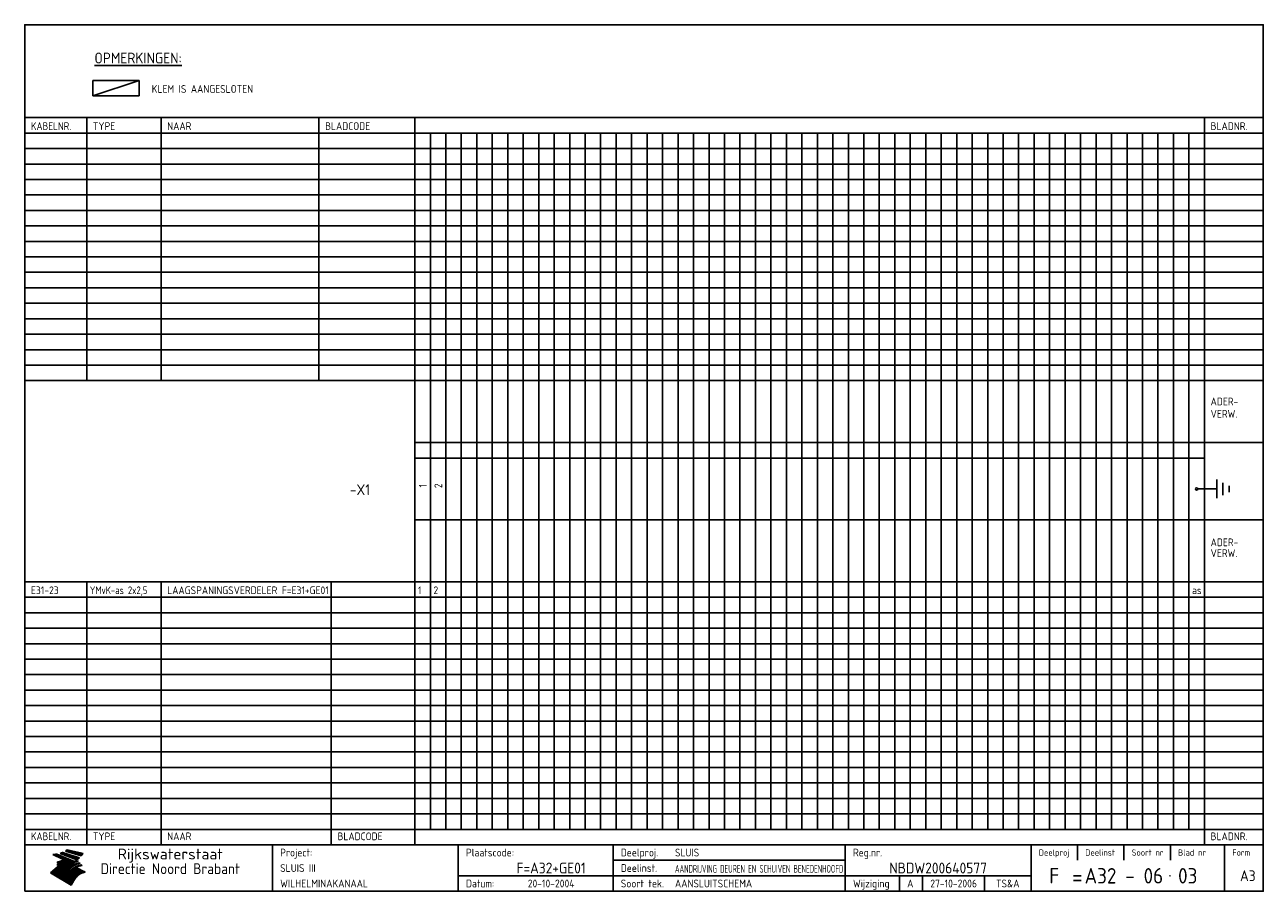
# Model space of a CAD drawing. Extents: x 10 to 410, y 10 to 290.
import ezdxf
from ezdxf.enums import TextEntityAlignment as Align

# ---------------------------------------------------------------- set-up
doc = ezdxf.new("R2010")
doc.units = 0
doc.header["$MEASUREMENT"] = 0
doc.linetypes.add('CENTRE', pattern=[50.8, 31.75, -6.35, 6.35, -6.35])
doc.layers.get('0').update_dxf_attribs({"linetype": 'CONTINUOUS'})
for name, color, linetype in [('0-25', 7, 'CONTINUOUS'), ('0-35', 2, 'CONTINUOUS'), ('0-50', 3, 'CONTINUOUS'), ('B-25', 7, 'CONTINUOUS'), ('B-35', 2, 'CONTINUOUS'), ('S-25', 7, 'CONTINUOUS'), ('S-35', 2, 'CONTINUOUS')]:
    doc.layers.add(name, color=color, linetype=linetype)
doc.styles.add('ISO', font='iso.shx')
doc.styles.get("Standard").update_dxf_attribs({"font": 'iso.shx'})

# ---------------------------------------------------------------- blocks, each defined once
blk = doc.blocks.new('rme15')
at = {"layer": '0-25'}
for p, q in [((410, 35), (10, 35)), ((410, 30), (10, 30)), ((350, 25), (350, 20)), ((365, 25), (365, 20)), ((380, 25), (380, 20)), ((200, 20), (275, 20)), ((150, 15), (335, 15)), ((292.5, 15), (292.5, 10)), ((300, 15), (300, 10)), ((320, 15), (320, 10))]:
    blk.add_line(p, q, dxfattribs=at)
at = {"layer": '0-25', "color": 7}
for p, q in [((19.1, 21.89), (25.12, 19)), ((19.1, 21.89), (25.12, 19)), ((19.17, 21.86), (20.7, 21.86)), ((19.29, 21.8), (20.83, 21.8)), ((19.4, 21.75), (20.96, 21.75)), ((19.52, 21.69), (21.09, 21.69)), ((19.64, 21.63), (21.22, 21.63)), ((19.74, 21.92), (20.56, 21.92)), ((19.75, 21.58), (21.36, 21.58)), ((19.87, 21.52), (21.49, 21.52)), ((19.99, 21.47), (21.62, 21.47)), ((20.11, 21.41), (21.75, 21.41)), ((20.22, 21.35), (21.88, 21.35)), ((20.25, 21.97), (20.43, 21.97)), ((20.34, 21.3), (22.02, 21.3)), ((20.38, 21.99), (26.02, 19.59)), ((20.38, 21.99), (26.02, 19.59)), ((20.46, 21.24), (22.15, 21.24)), ((20.57, 21.18), (22.28, 21.18)), ((20.69, 21.13), (22.41, 21.13)), ((20.81, 21.07), (22.55, 21.07)), ((20.92, 21.02), (22.68, 21.02)), ((21.04, 20.96), (22.81, 20.96)), ((21.16, 20.9), (22.94, 20.9)), ((21.27, 20.85), (23.07, 20.85)), ((21.39, 20.79), (23.21, 20.79)), ((21.47, 22.25), (26.83, 20.19)), ((21.47, 22.25), (26.83, 20.19)), ((21.49, 22.25), (23.07, 22.25)), ((21.51, 20.73), (23.34, 20.73)), ((21.6, 22.2), (23.25, 22.2)), ((21.63, 20.68), (23.47, 20.68)), ((21.65, 22.31), (22.89, 22.31)), ((21.74, 20.62), (23.6, 20.62)), ((21.75, 22.14), (23.42, 22.14)), ((21.8, 22.37), (22.71, 22.37)), ((21.86, 20.57), (23.73, 20.57)), ((21.9, 22.08), (23.6, 22.08)), ((21.94, 22.42), (22.53, 22.42)), ((21.98, 20.51), (23.87, 20.51)), ((22.04, 22.03), (23.78, 22.03)), ((22.06, 22.48), (22.36, 22.48)), ((22.09, 20.45), (24, 20.45)), ((22.18, 22.53), (27.65, 20.8)), ((22.18, 22.53), (27.65, 20.8)), ((22.19, 21.97), (23.96, 21.97)), ((22.21, 20.4), (24.13, 20.4)), ((22.33, 20.34), (24.26, 20.34)), ((22.34, 21.92), (24.13, 21.92)), ((22.37, 20), (23.08, 20)), ((22.44, 20.28), (24.4, 20.28)), ((22.48, 21.86), (24.31, 21.86)), ((22.49, 20.06), (23.04, 20.06)), ((22.56, 20.23), (24.53, 20.23)), ((22.61, 20.12), (22.93, 20.12)), ((22.63, 21.8), (24.49, 21.8)), ((22.68, 20.17), (24.66, 20.17)), ((22.71, 20.17), (22.82, 20.17)), ((23.11, 20.02), (22.77, 20.2)), ((23.11, 20.02), (22.77, 20.2)), ((22.78, 21.75), (24.67, 21.75)), ((22.79, 20.12), (24.79, 20.12)), ((22.91, 20.06), (24.92, 20.06)), ((22.92, 21.69), (24.85, 21.69)), ((23.03, 20), (25.06, 20)), ((23.07, 21.63), (25.02, 21.63)), ((23.14, 22.99), (28.22, 21.46)), ((23.14, 22.99), (28.22, 21.46)), ((23.15, 22.98), (25.33, 22.98)), ((23.22, 21.58), (25.2, 21.58)), ((23.23, 23.04), (25.09, 23.04)), ((23.32, 23.1), (24.84, 23.1)), ((23.34, 22.93), (25.57, 22.93)), ((23.36, 21.52), (25.38, 21.52)), ((23.4, 23.15), (24.6, 23.15)), ((23.49, 23.21), (24.36, 23.21)), ((23.51, 21.47), (25.56, 21.47)), ((23.52, 22.87), (25.81, 22.87)), ((23.57, 23.27), (24.12, 23.27)), ((23.64, 23.32), (23.87, 23.32)), ((23.66, 21.41), (25.74, 21.41)), ((23.7, 23.36), (28.82, 22.17)), ((23.7, 23.36), (28.82, 22.17)), ((23.71, 22.82), (26.06, 22.82)), ((23.8, 21.35), (25.91, 21.35)), ((23.9, 22.76), (26.3, 22.76)), ((23.95, 21.3), (26.09, 21.3)), ((24.09, 22.7), (26.54, 22.7)), ((24.09, 21.24), (26.27, 21.24)), ((24.24, 21.18), (26.45, 21.18)), ((24.27, 22.65), (26.78, 22.65)), ((24.39, 21.13), (26.62, 21.13)), ((24.46, 22.59), (27.03, 22.59)), ((24.53, 21.07), (26.8, 21.07)), ((24.65, 22.53), (27.27, 22.53)), ((24.68, 21.02), (26.98, 21.02)), ((24.83, 20.96), (27.16, 20.96)), ((24.84, 22.48), (27.51, 22.48)), ((24.97, 20.9), (27.34, 20.9)), ((25.02, 22.42), (27.75, 22.42)), ((25.12, 20.85), (27.51, 20.85)), ((25.21, 22.37), (28, 22.37)), ((25.27, 20.79), (27.63, 20.79)), ((25.4, 22.31), (28.24, 22.31)), ((25.41, 20.73), (27.57, 20.73)), ((25.56, 20.68), (27.51, 20.68)), ((25.58, 22.25), (28.48, 22.25)), ((25.71, 20.62), (27.44, 20.62)), ((25.77, 22.2), (28.72, 22.2)), ((25.85, 20.57), (27.37, 20.57)), ((25.96, 22.14), (28.79, 22.14)), ((26, 20.51), (27.29, 20.51)), ((26.15, 22.08), (28.75, 22.08)), ((26.15, 20.45), (27.22, 20.45)), ((26.29, 20.4), (27.14, 20.4)), ((26.33, 22.03), (28.71, 22.03)), ((26.44, 20.34), (27.06, 20.34)), ((26.52, 21.97), (28.66, 21.97)), ((26.59, 20.28), (26.97, 20.28)), ((26.71, 21.92), (28.62, 21.92)), ((26.73, 20.23), (26.89, 20.23)), ((26.9, 21.86), (28.57, 21.86)), ((27.08, 21.8), (28.52, 21.8)), ((27.27, 21.75), (28.48, 21.75)), ((27.46, 21.69), (28.43, 21.69)), ((27.65, 21.63), (28.38, 21.63)), ((27.83, 21.58), (28.33, 21.58)), ((28.02, 21.52), (28.28, 21.52)), ((28.21, 21.47), (28.22, 21.47)), ((20.58, 17.88), (18.3, 16)), ((20.58, 17.88), (18.3, 16)), ((24.94, 11.97), (18.3, 16)), ((24.94, 11.97), (18.3, 16)), ((18.31, 16.01), (20.96, 16.01)), ((18.38, 16.07), (21.46, 16.07)), ((18.45, 16.12), (21.88, 16.12)), ((18.52, 16.18), (22.15, 16.18)), ((18.59, 16.23), (22.38, 16.23)), ((18.65, 16.29), (22.58, 16.29)), ((18.72, 16.35), (22.75, 16.35)), ((18.79, 16.4), (22.91, 16.4)), ((18.86, 16.46), (20.6, 16.46)), ((18.93, 16.52), (20.6, 16.52)), ((18.99, 16.57), (20.6, 16.57)), ((19.06, 16.63), (20.6, 16.63)), ((19.13, 16.68), (20.6, 16.68)), ((19.2, 16.74), (20.6, 16.74)), ((19.27, 16.8), (20.6, 16.8)), ((19.33, 16.85), (21.07, 16.85)), ((19.4, 16.91), (21.55, 16.91)), ((19.47, 16.97), (21.88, 16.97)), ((19.54, 17.02), (22.13, 17.02)), ((19.61, 17.08), (22.34, 17.08)), ((19.67, 17.13), (20.6, 17.13)), ((19.74, 17.19), (20.6, 17.19)), ((19.81, 17.25), (20.6, 17.25)), ((19.88, 17.3), (20.6, 17.3)), ((19.95, 17.36), (20.6, 17.36)), ((20.01, 17.42), (20.6, 17.42)), ((20.08, 17.47), (20.93, 17.47)), ((20.15, 17.53), (21.26, 17.53)), ((20.22, 17.58), (21.51, 17.58)), ((20.29, 17.64), (21.72, 17.64)), ((20.35, 17.7), (21.9, 17.7)), ((20.42, 17.75), (22.07, 17.75)), ((20.49, 17.81), (22.22, 17.81)), ((20.56, 17.87), (22.36, 17.87)), ((20.6, 19.11), (20.58, 19.51)), ((20.6, 19.11), (20.58, 19.51)), ((20.58, 19.5), (22.09, 19.5)), ((20.58, 19.44), (21.95, 19.44)), ((20.59, 19.38), (21.79, 19.38)), ((20.59, 19.33), (21.62, 19.33)), ((20.59, 19.27), (21.42, 19.27)), ((20.6, 19.22), (21.2, 19.22)), ((20.6, 19.16), (20.93, 19.16)), ((20.6, 19.11), (20.69, 19.12)), ((20.6, 19.11), (20.69, 19.12)), ((20.6, 18.79), (20.77, 18.81)), ((20.6, 18.79), (20.77, 18.81)), ((20.6, 18.29), (20.6, 18.79)), ((20.6, 18.29), (20.6, 18.79)), ((20.6, 18.77), (22.46, 18.77)), ((20.6, 18.71), (22.33, 18.71)), ((20.6, 18.65), (22.19, 18.65)), ((20.6, 18.6), (22.04, 18.6)), ((20.6, 18.54), (21.87, 18.54)), ((20.6, 18.48), (21.68, 18.48)), ((20.6, 18.43), (21.46, 18.43)), ((20.6, 18.37), (21.21, 18.37)), ((20.6, 18.29), (20.88, 18.32)), ((20.6, 18.29), (20.88, 18.32)), ((20.6, 18.32), (20.87, 18.32)), ((20.6, 17.88), (20.86, 17.91)), ((20.6, 17.88), (20.86, 17.91)), ((20.6, 17.43), (20.97, 17.48)), ((20.6, 17.43), (20.97, 17.48)), ((20.6, 17.43), (20.6, 17.09)), ((20.6, 17.43), (20.6, 17.09)), ((20.6, 17.09), (21.26, 17.16)), ((20.6, 17.09), (21.26, 17.16)), ((20.6, 16.8), (21.37, 16.89)), ((20.6, 16.8), (21.37, 16.89)), ((20.6, 16.8), (20.6, 16.45)), ((20.6, 16.8), (20.6, 16.45)), ((20.6, 16.45), (21.56, 16.56)), ((20.6, 16.45), (21.56, 16.56)), ((20.6, 15.97), (21.67, 16.09)), ((20.6, 15.97), (21.67, 16.09)), ((20.7, 16.46), (23.06, 16.46)), ((20.9, 19.55), (22.23, 19.55)), ((20.9, 18.82), (22.59, 18.82)), ((20.98, 17.92), (22.5, 17.92)), ((21.02, 17.13), (22.53, 17.13)), ((21.19, 19.61), (22.35, 19.61)), ((21.2, 16.52), (23.2, 16.52)), ((21.32, 18.88), (22.71, 18.88)), ((21.32, 17.98), (22.62, 17.98)), ((21.42, 19.67), (22.47, 19.67)), ((21.47, 17.19), (22.7, 17.19)), ((21.59, 18.03), (22.74, 18.03)), ((21.61, 18.93), (22.82, 18.93)), ((21.62, 19.72), (22.59, 19.72)), ((21.72, 16.57), (23.32, 16.57)), ((21.77, 17.25), (22.85, 17.25)), ((21.8, 19.78), (22.69, 19.78)), ((21.8, 18.09), (22.85, 18.09)), ((21.84, 18.99), (22.92, 18.99)), ((21.96, 19.83), (22.79, 19.83)), ((21.99, 18.15), (22.95, 18.15)), ((22.01, 17.3), (22.99, 17.3)), ((22.03, 19.05), (23.03, 19.05)), ((22.1, 16.63), (23.44, 16.63)), ((22.11, 19.89), (22.89, 19.89)), ((22.16, 18.2), (23.05, 18.2)), ((22.21, 19.1), (23.12, 19.1)), ((22.21, 17.36), (23.12, 17.36)), ((22.24, 19.95), (22.99, 19.95)), ((22.31, 18.26), (23.15, 18.26)), ((22.36, 19.16), (23.22, 19.16)), ((22.38, 16.68), (23.56, 16.68)), ((22.39, 17.42), (23.24, 17.42)), ((22.45, 18.32), (23.24, 18.32)), ((22.51, 19.22), (23.3, 19.22)), ((22.56, 17.47), (23.36, 17.47)), ((22.59, 18.37), (23.33, 18.37)), ((22.6, 16.74), (23.66, 16.74)), ((22.64, 19.27), (23.39, 19.27)), ((22.71, 18.43), (23.42, 18.43)), ((22.71, 17.53), (23.47, 17.53)), ((22.77, 19.33), (23.47, 19.33)), ((22.79, 16.8), (23.77, 16.8)), ((22.83, 18.48), (23.5, 18.48)), ((22.84, 17.58), (23.57, 17.58)), ((22.89, 19.38), (23.55, 19.38)), ((22.94, 18.54), (23.58, 18.54)), ((22.96, 16.85), (23.86, 16.85)), ((22.97, 17.64), (23.67, 17.64)), ((23, 19.44), (23.63, 19.44)), ((23.04, 18.6), (23.66, 18.6)), ((23.1, 19.5), (23.72, 19.5)), ((23.1, 17.7), (23.77, 17.7)), ((23.12, 16.91), (23.96, 16.91)), ((23.14, 18.65), (23.74, 18.65)), ((23.15, 19.95), (25.19, 19.95)), ((23.21, 19.55), (23.8, 19.55)), ((23.21, 17.75), (23.86, 17.75)), ((23.21, 16.01), (28.9, 16.01)), ((23.24, 18.71), (23.82, 18.71)), ((23.26, 19.89), (25.32, 19.89)), ((23.26, 16.97), (24.05, 16.97)), ((23.3, 19.61), (23.88, 19.61)), ((23.32, 17.81), (23.95, 17.81)), ((23.33, 18.77), (23.91, 18.77)), ((23.37, 16.07), (29.08, 16.07)), ((23.38, 19.83), (25.45, 19.83)), ((23.39, 19.67), (23.81, 19.67)), ((23.39, 17.02), (24.14, 17.02)), ((23.42, 18.82), (23.99, 18.82)), ((23.42, 17.87), (24.03, 17.87)), ((23.45, 19.7), (23.58, 19.79)), ((23.45, 19.7), (23.58, 19.79)), ((23.48, 19.72), (23.7, 19.72)), ((23.5, 19.78), (25.58, 19.78)), ((23.51, 18.88), (24.07, 18.88)), ((23.51, 16.12), (29.27, 16.12)), ((23.52, 17.92), (24.11, 17.92)), ((23.52, 17.08), (24.22, 17.08)), ((23.54, 18.9), (24.3, 19.42)), ((23.54, 18.9), (24.3, 19.42)), ((23.56, 19.78), (23.59, 19.78)), ((23.56, 19.39), (23.9, 19.62)), ((23.56, 19.39), (23.9, 19.62)), ((23.58, 19.79), (23.9, 19.62)), ((23.58, 19.79), (23.9, 19.62)), ((23.59, 18.93), (24.15, 18.93)), ((23.61, 19.72), (25.72, 19.72)), ((23.62, 17.98), (24.2, 17.98)), ((23.63, 17.13), (24.3, 17.13)), ((23.65, 18.59), (24.62, 19.25)), ((23.65, 18.59), (24.62, 19.25)), ((29.41, 16.17), (23.65, 16.17)), ((23.67, 18.99), (24.23, 18.99)), ((23.71, 18.03), (24.28, 18.03)), ((23.73, 19.67), (25.85, 19.67)), ((23.75, 19.05), (24.32, 19.05)), ((23.75, 17.19), (24.38, 17.19)), ((23.77, 16.23), (29.47, 16.23)), ((23.79, 18.09), (24.36, 18.09)), ((23.83, 19.1), (24.4, 19.1)), ((23.85, 19.61), (25.98, 19.61)), ((23.85, 17.25), (24.46, 17.25)), ((23.88, 18.15), (24.44, 18.15)), ((23.89, 16.29), (29.36, 16.29)), ((23.92, 19.16), (24.48, 19.16)), ((23.94, 18.19), (25.23, 19.07)), ((23.94, 18.19), (25.23, 19.07)), ((23.95, 17.3), (24.55, 17.3)), ((23.96, 19.55), (25.96, 19.55)), ((23.96, 18.2), (24.53, 18.2)), ((24, 19.22), (24.56, 19.22)), ((24, 16.35), (29.24, 16.35)), ((24.04, 18.26), (24.61, 18.26)), ((24.05, 17.36), (24.63, 17.36)), ((24.06, 17.88), (25.34, 18.76)), ((24.06, 17.88), (25.34, 18.76)), ((24.08, 19.5), (25.88, 19.5)), ((24.08, 19.27), (24.58, 19.27)), ((24.11, 16.4), (29.13, 16.4)), ((24.13, 18.32), (24.69, 18.32)), ((24.14, 17.42), (24.71, 17.42)), ((24.16, 19.33), (24.47, 19.33)), ((24.2, 19.44), (25.79, 19.44)), ((24.21, 18.37), (24.77, 18.37)), ((24.21, 16.46), (29.02, 16.46)), ((24.23, 17.47), (24.79, 17.47)), ((24.24, 17.48), (25.52, 18.36)), ((24.24, 17.48), (25.52, 18.36)), ((24.25, 19.38), (24.36, 19.38)), ((24.29, 18.43), (24.85, 18.43)), ((24.3, 19.42), (24.62, 19.25)), ((24.3, 19.42), (24.62, 19.25)), ((24.31, 19.38), (25.71, 19.38)), ((24.31, 17.53), (24.87, 17.53)), ((24.31, 16.52), (28.91, 16.52)), ((24.35, 17.17), (25.64, 18.05)), ((24.35, 17.17), (25.64, 18.05)), ((24.37, 18.48), (24.94, 18.48)), ((24.39, 17.58), (24.96, 17.58)), ((24.4, 16.57), (28.79, 16.57)), ((24.43, 19.33), (25.62, 19.33)), ((24.45, 18.54), (25.02, 18.54)), ((24.47, 17.64), (25.04, 17.64)), ((24.49, 16.63), (28.68, 16.63)), ((24.54, 18.6), (25.1, 18.6)), ((24.55, 19.27), (25.54, 19.27)), ((24.56, 17.7), (25.12, 17.7)), ((24.57, 16.68), (28.57, 16.68)), ((24.62, 18.65), (25.18, 18.65)), ((24.63, 16.72), (25.91, 17.6)), ((24.63, 16.72), (25.91, 17.6)), ((24.64, 17.75), (25.2, 17.75)), ((24.66, 16.74), (28.45, 16.74)), ((24.67, 19.22), (25.45, 19.22)), ((24.7, 18.71), (25.27, 18.71)), ((24.72, 17.81), (25.29, 17.81)), ((24.74, 16.8), (28.34, 16.8)), ((24.78, 19.16), (25.37, 19.16)), ((24.78, 18.77), (25.34, 18.77)), ((24.8, 17.87), (25.37, 17.87)), ((24.82, 16.85), (28.23, 16.85)), ((24.87, 18.82), (25.4, 18.82)), ((24.89, 17.92), (25.45, 17.92)), ((24.9, 19.1), (25.28, 19.1)), ((24.9, 16.91), (28.11, 16.91)), ((24.95, 18.88), (25.45, 18.88)), ((24.97, 17.98), (25.53, 17.98)), ((24.99, 16.97), (28, 16.97)), ((25.02, 19.05), (25.2, 19.05)), ((25.03, 18.93), (25.51, 18.93)), ((25.05, 18.03), (25.61, 18.03)), ((25.07, 17.02), (27.89, 17.02)), ((25.11, 18.99), (25.57, 18.99)), ((26.02, 19.59), (25.12, 19)), ((26.02, 19.59), (25.12, 19)), ((25.13, 18.09), (25.68, 18.09)), ((25.15, 17.08), (27.77, 17.08)), ((25.19, 19.05), (25.63, 19.05)), ((25.21, 18.15), (25.75, 18.15)), ((25.23, 17.13), (27.66, 17.13)), ((25.26, 19.1), (25.7, 19.1)), ((25.3, 18.2), (25.82, 18.2)), ((25.31, 17.19), (27.55, 17.19)), ((25.33, 19.16), (25.77, 19.16)), ((25.38, 18.26), (25.89, 18.26)), ((25.39, 19.22), (25.85, 19.22)), ((25.4, 17.25), (27.43, 17.25)), ((25.46, 18.32), (25.97, 18.32)), ((25.47, 19.27), (25.93, 19.27)), ((25.48, 17.3), (27.32, 17.3)), ((25.54, 19.33), (26.03, 19.33)), ((25.54, 18.37), (26.06, 18.37)), ((25.56, 17.36), (27.21, 17.36)), ((25.62, 18.43), (26.14, 18.43)), ((25.63, 19.38), (26.13, 19.38)), ((25.64, 17.42), (27.1, 17.42)), ((25.7, 18.48), (26.24, 18.48)), ((25.72, 19.44), (26.24, 19.44)), ((25.73, 17.47), (26.98, 17.47)), ((25.79, 18.54), (26.34, 18.54)), ((25.81, 17.53), (26.87, 17.53)), ((25.82, 19.5), (26.36, 19.5)), ((25.89, 18.6), (26.46, 18.6)), ((25.89, 17.58), (26.76, 17.58)), ((25.93, 19.55), (26.53, 19.55)), ((25.96, 17.64), (26.64, 17.64)), ((25.99, 18.65), (26.58, 18.65)), ((26.04, 17.7), (26.59, 17.7)), ((26.06, 19.61), (26.85, 19.61)), ((26.1, 18.71), (26.72, 18.71)), ((26.12, 17.75), (26.67, 17.75)), ((26.2, 17.81), (26.76, 17.81)), ((26.21, 19.67), (27.23, 19.67)), ((26.23, 18.77), (26.89, 18.77)), ((26.29, 17.87), (26.86, 17.87)), ((26.37, 18.82), (27.09, 18.82)), ((26.39, 17.92), (26.97, 17.92)), ((26.44, 19.72), (27.18, 19.72)), ((26.49, 17.98), (27.09, 17.98)), ((26.53, 18.88), (27.34, 18.88)), ((26.56, 17.68), (29.54, 16.2)), ((26.56, 17.68), (29.54, 16.2)), ((26.6, 18.03), (27.22, 18.03)), ((26.72, 18.09), (27.38, 18.09)), ((26.73, 18.93), (27.66, 18.93)), ((26.85, 18.15), (27.56, 18.15)), ((26.99, 18.99), (27.9, 18.99)), ((27, 18.2), (27.8, 18.2)), ((27.13, 19.78), (27.25, 19.64)), ((27.13, 19.78), (27.25, 19.64)), ((27.18, 18.26), (28.13, 18.26)), ((27.26, 19.05), (27.84, 19.05)), ((27.39, 18.32), (28.47, 18.32)), ((27.7, 18.37), (28.49, 18.37)), ((27.78, 19.1), (27.93, 18.96)), ((27.78, 19.1), (27.93, 18.96)), ((28, 18.43), (28.44, 18.43)), ((28.29, 15.83), (29.54, 16.2)), ((28.29, 15.83), (29.54, 16.2)), ((28.39, 18.48), (28.54, 18.32)), ((28.39, 18.48), (28.54, 18.32)), ((29.54, 16.2), (29.45, 16.17)), ((29.54, 16.2), (29.45, 16.17)), ((29.46, 16.18), (29.47, 16.18)), ((18.38, 15.95), (20.6, 15.95)), ((18.47, 15.9), (20.6, 15.9)), ((18.57, 15.84), (20.6, 15.84)), ((18.66, 15.78), (20.6, 15.78)), ((18.75, 15.73), (20.6, 15.73)), ((18.85, 15.67), (20.6, 15.67)), ((18.94, 15.62), (20.6, 15.62)), ((19.03, 15.56), (27.83, 15.56)), ((19.12, 15.5), (27.75, 15.5)), ((19.22, 15.45), (27.66, 15.45)), ((19.31, 15.39), (27.58, 15.39)), ((19.4, 15.33), (27.5, 15.33)), ((19.49, 15.28), (27.43, 15.28)), ((19.59, 15.22), (27.36, 15.22)), ((19.68, 15.17), (27.29, 15.17)), ((19.77, 15.11), (27.22, 15.11)), ((19.86, 15.05), (27.15, 15.05)), ((19.96, 15), (27.09, 15)), ((20.05, 14.94), (27.02, 14.94)), ((20.14, 14.88), (26.96, 14.88)), ((20.24, 14.83), (26.9, 14.83)), ((20.33, 14.77), (26.84, 14.77)), ((20.42, 14.72), (26.79, 14.72)), ((20.51, 14.66), (26.73, 14.66)), ((20.6, 15.97), (20.6, 15.58)), ((20.6, 15.97), (20.6, 15.58)), ((20.6, 15.58), (21.95, 15.73)), ((20.6, 15.58), (21.95, 15.73)), ((20.61, 14.6), (26.68, 14.6)), ((20.7, 14.55), (26.62, 14.55)), ((20.79, 14.49), (26.57, 14.49)), ((20.88, 14.43), (26.52, 14.43)), ((20.94, 15.62), (27.92, 15.62)), ((20.98, 14.38), (26.47, 14.38)), ((21.07, 14.32), (26.42, 14.32)), ((21.16, 14.27), (26.38, 14.27)), ((21.25, 14.21), (26.33, 14.21)), ((21.35, 14.15), (26.29, 14.15)), ((21.44, 14.1), (26.24, 14.1)), ((21.45, 15.67), (28.01, 15.67)), ((21.53, 14.04), (26.2, 14.04)), ((21.63, 13.98), (26.16, 13.98)), ((21.72, 13.93), (26.12, 13.93)), ((21.81, 13.87), (26.08, 13.87)), ((21.9, 13.82), (26.04, 13.82)), ((21.96, 15.73), (28.11, 15.73)), ((22, 13.76), (26, 13.76)), ((22.09, 13.7), (25.96, 13.7)), ((22.18, 13.65), (25.93, 13.65)), ((22.27, 13.59), (25.89, 13.59)), ((22.34, 15.78), (28.21, 15.78)), ((22.37, 13.53), (25.86, 13.53)), ((22.46, 13.48), (25.82, 13.48)), ((22.55, 13.42), (25.79, 13.42)), ((22.62, 15.84), (28.33, 15.84)), ((22.65, 13.37), (25.76, 13.37)), ((22.74, 13.31), (25.73, 13.31)), ((22.83, 13.25), (25.69, 13.25)), ((22.84, 15.9), (28.52, 15.9)), ((22.92, 13.2), (25.66, 13.2)), ((23.02, 13.14), (25.63, 13.14)), ((23.04, 15.95), (28.71, 15.95)), ((23.11, 13.08), (25.59, 13.08)), ((23.2, 13.03), (25.56, 13.03)), ((23.29, 12.97), (25.53, 12.97)), ((23.39, 12.92), (25.5, 12.92)), ((23.48, 12.86), (25.46, 12.86)), ((23.57, 12.8), (25.43, 12.8)), ((23.66, 12.75), (25.4, 12.75)), ((23.76, 12.69), (25.36, 12.69)), ((23.85, 12.63), (25.33, 12.63)), ((23.94, 12.58), (25.3, 12.58)), ((24.04, 12.52), (25.26, 12.52)), ((24.13, 12.47), (25.23, 12.47)), ((24.22, 12.41), (25.2, 12.41)), ((24.31, 12.35), (25.17, 12.35)), ((24.41, 12.3), (25.13, 12.3)), ((24.5, 12.24), (25.1, 12.24)), ((24.59, 12.18), (25.07, 12.18)), ((24.68, 12.13), (25.03, 12.13)), ((24.78, 12.07), (25, 12.07)), ((24.87, 12.02), (24.97, 12.02)), ((24.94, 11.97), (25.81, 13.45)), ((24.94, 11.97), (25.81, 13.45))]:
    blk.add_line(p, q, dxfattribs=at)
for centre, radius, start, end in [((19.15, 29.7), 7.8, 269.6055, 279.0886), ((19.15, 29.7), 7.8, 269.6055, 279.0886), ((19.93, 25.38), 5.91, 276.3402, 298.7463), ((19.93, 25.38), 5.91, 276.3402, 298.7463), ((19.84, 25.09), 6.03, 278.129, 302.868), ((19.84, 25.09), 6.03, 278.129, 302.868), ((19.84, 27.26), 5.27, 288.0217, 296.3084), ((19.84, 27.26), 5.27, 288.0217, 296.3084), ((20.49, 27.56), 5.28, 300.0654, 307.393), ((20.49, 27.56), 5.28, 300.0654, 307.393), ((24.11, 24.7), 5.26, 301.1147, 312.2814), ((24.11, 24.7), 5.26, 301.1147, 312.2814), ((21.95, 27.32), 8.59, 316.9248, 323.1399), ((21.95, 27.32), 8.59, 316.9248, 323.1399), ((20.21, 23.78), 5.91, 273.6149, 304.3803), ((20.21, 23.78), 5.91, 273.6149, 304.3803), ((20.35, 24.56), 5.76, 274.164, 302.5474), ((20.35, 24.56), 5.76, 274.164, 302.5474), ((20.05, 24.28), 6.02, 277.9472, 305.7139), ((20.05, 24.28), 6.02, 277.9472, 305.7139), ((20.04, 23.49), 6.09, 278.8115, 306.4242), ((20.04, 23.49), 6.09, 278.8115, 306.4242), ((20.53, 23.07), 5.96, 277.0519, 304.973), ((20.53, 23.07), 5.96, 277.0519, 304.973), ((20.72, 22.76), 5.91, 276.3402, 304.3803), ((20.72, 22.76), 5.91, 276.3402, 304.3803), ((21.06, 22.34), 5.81, 274.9043, 303.1745), ((21.06, 22.34), 5.81, 274.9043, 303.1745), ((20.82, 22.06), 6.04, 278.1111, 305.8489), ((20.82, 22.06), 6.04, 278.1111, 305.8489), ((21.3, 21.6), 5.91, 276.3402, 304.3803), ((21.3, 21.6), 5.91, 276.3402, 304.3803), ((27.05, 17.17), 2.63, 107.4286, 133.7799), ((27.05, 17.17), 2.63, 107.4286, 133.7799), ((27.45, 16.91), 2.81, 110.4143, 138.7411), ((27.45, 16.91), 2.81, 110.4143, 138.7411), ((27.57, 15.64), 3.4, 98.1566, 126.9045), ((27.57, 15.64), 3.4, 98.1566, 126.9045), ((27.91, 15.54), 3.39, 100.5835, 132.088), ((27.91, 15.54), 3.39, 100.5835, 132.088), ((28.21, 14.74), 3.67, 95.7581, 128.7216), ((28.21, 14.74), 3.67, 95.7581, 128.7216), ((27.01, 16.84), 2.93, 87.7348, 104.8316), ((27.01, 16.84), 2.93, 87.7348, 104.8316), ((27.37, 15.71), 3.93, 91.7838, 103.2817), ((27.37, 15.71), 3.93, 91.7838, 103.2817), ((28.4, 15.05), 3.21, 96.3886, 125.0052), ((28.4, 15.05), 3.21, 96.3886, 125.0052), ((27.82, 16.31), 2.8, 90.634, 105.1984), ((27.82, 16.31), 2.8, 90.634, 105.1984), ((28.19, 15.04), 3.93, 93.8342, 103.2817), ((28.19, 15.04), 3.93, 93.8342, 103.2817), ((28.58, 15.69), 2.8, 93.8141, 105.1984), ((28.58, 15.69), 2.8, 93.8141, 105.1984), ((28.95, 14.41), 3.93, 96.0135, 103.2817), ((28.95, 14.41), 3.93, 96.0135, 103.2817), ((31.24, 10.26), 6.3, 117.9568, 149.6251), ((31.24, 10.26), 6.3, 117.9568, 149.6251)]:
    blk.add_arc(centre, radius, start, end, dxfattribs=at)
at = {"layer": '0-35'}
for p, q in [((90, 25), (90, 10)), ((150, 25), (150, 10)), ((200, 25), (200, 10)), ((275, 25), (275, 10)), ((335, 25), (335, 10)), ((397.5, 25), (397.5, 10))]:
    blk.add_line(p, q, dxfattribs=at)
at = {"layer": '0-50'}
for p, q in [((10, 25), (410, 25)), ((348.75, 15), (351.25, 15)), ((348.75, 13.5), (351.25, 13.5))]:
    blk.add_line(p, q, dxfattribs=at)
blk.add_lwpolyline([(10, 10), (410, 10), (410, 290), (10, 290)], close=True, dxfattribs=at)
at = {"layer": '0-50', "const_width": 0.25}
blk.add_lwpolyline([(379.75, 15, 1), (380, 15, 1)], format="xyb", close=True, dxfattribs=at)
at = {"layer": '0-25', "style": 'ISO'}
for s, height, p in [('Project:', 2.5, (92.5, 22.5)), ('Plaatscode:', 2.5, (152.5, 22.5)), ('Deelproj.', 2.5, (202.5, 22.5)), ('Reg.nr.', 2.5, (277.5, 22.5)), ('Deelproj', 2, (337.5, 22.5)), ('Deelinst', 2, (352.5, 22.5)), ('Soort nr', 2, (367.5, 22.5)), ('Blad nr', 2, (382.5, 22.5)), ('Form', 2, (400, 22.5)), ('Deelinst.', 2.5, (202.5, 17.5)), ('Datum:', 2.5, (152.5, 12.5)), ('Soort tek.', 2.5, (202.5, 12.5)), ('Wijziging', 2.5, (277.5, 12.5))]:
    blk.add_text(s, height=height, dxfattribs=at).set_placement(p, align=Align.MIDDLE_LEFT)
for tag, height, p in [('N', 2.5, (220, 22.5)), ('B', 2.5, (92.5, 17.5)), ('P', 1.8, (220, 17.5)), ('C', 2.5, (92.5, 12.5)), ('U', 2.5, (220, 12.5)), ('REV', 2.5, (295, 12.5))]:
    blk.add_attdef(tag, text='', height=height, dxfattribs=at).set_placement(p, align=Align.MIDDLE_LEFT)
for tag, p in [('W', (180, 12.5)), ('Z', (310, 12.5)), ('Y', (327.5, 12.5))]:
    blk.add_attdef(tag, text='', height=2.5, dxfattribs=at).set_placement(p, align=Align.MIDDLE)
at = {"layer": '0-35', "style": 'ISO', "width": 1.182609}
blk.add_text('Rijkswaterstaat', height=3.5, dxfattribs=at).set_placement((40, 20.28), (74, 20.28), align=Align.FIT)
at = {"layer": '0-35', "color": 2, "style": 'ISO', "width": 1.016949}
blk.add_text('Directie Noord Brabant', height=3.5, dxfattribs=at).set_placement((34.5, 15.53), (79.5, 15.53), align=Align.FIT)
at = {"layer": '0-35', "style": 'ISO'}
blk.add_attdef('X', text='', height=3.5, dxfattribs=at).set_placement((180, 17.5), align=Align.MIDDLE_CENTER)
blk.add_attdef('RNR', text='', height=3.5, dxfattribs=at).set_placement((305, 17.5), align=Align.MIDDLE)
blk.add_attdef('FORM', text='', height=3.5, dxfattribs=at).set_placement((402.5, 15), align=Align.MIDDLE_LEFT)
at = {"layer": '0-50', "style": 'ISO'}
for tag, p in [('M', (342.5, 15)), ('O', (365, 15))]:
    blk.add_attdef(tag, text='', height=5, dxfattribs=at).set_placement(p, align=Align.MIDDLE)
blk.add_attdef('Q', text='', height=5, dxfattribs=at).set_placement((382.5, 15), align=Align.MIDDLE_LEFT)

msp = doc.modelspace()

# ---------------------------------------------------------------- linework, layer by layer
msp.add_line((136, 150), (391, 150))
at = {"layer": 'S-25'}
for p, q in [((32, 272), (32, 267)), ((47, 272), (32, 272)), ((32, 267), (47, 272)), ((47, 267), (47, 272)), ((32, 267), (47, 267)), ((10, 260), (410, 260)), ((10, 255), (410, 255)), ((141, 255), (141, 175)), ((146, 255), (146, 175)), ((151, 255), (151, 175)), ((156, 255), (156, 175)), ((161, 255), (161, 30)), ((166, 255), (166, 175)), ((171, 255), (171, 175)), ((176, 255), (176, 175)), ((181, 255), (181, 175)), ((186, 255), (186, 30)), ((191, 255), (191, 175)), ((196, 255), (196, 175)), ((201, 255), (201, 175)), ((206, 255), (206, 175)), ((211, 255), (211, 30)), ((216, 255), (216, 175)), ((221, 255), (221, 175)), ((226, 255), (226, 175)), ((231, 255), (231, 175)), ((236, 255), (236, 30)), ((241, 255), (241, 175)), ((246, 255), (246, 175)), ((251, 255), (251, 175)), ((256, 255), (256, 175)), ((261, 255), (261, 30)), ((266, 255), (266, 175)), ((271, 255), (271, 175)), ((276, 255), (276, 175)), ((281, 255), (281, 175)), ((286, 255), (286, 30)), ((291, 255), (291, 175)), ((296, 255), (296, 175)), ((301, 255), (301, 175)), ((306, 255), (306, 175)), ((311, 255), (311, 30)), ((316, 255), (316, 175)), ((321, 255), (321, 175)), ((326, 255), (326, 175)), ((331, 255), (331, 175)), ((336, 255), (336, 30)), ((341, 255), (341, 175)), ((346, 255), (346, 175)), ((351, 255), (351, 175)), ((356, 255), (356, 175)), ((361, 255), (361, 30)), ((366, 255), (366, 175)), ((371, 255), (371, 175)), ((376, 255), (376, 175)), ((381, 255), (381, 175)), ((386, 255), (386, 30)), ((10, 250), (410, 250)), ((10, 245), (410, 245)), ((10, 240), (410, 240)), ((10, 235), (410, 235)), ((10, 230), (410, 230)), ((10, 225), (410, 225)), ((10, 220), (410, 220)), ((10, 215), (410, 215)), ((10, 210), (410, 210)), ((10, 205), (410, 205)), ((10, 200), (410, 200)), ((10, 195), (410, 195)), ((10, 190), (410, 190)), ((10, 185), (410, 185)), ((10, 180), (410, 180)), ((10, 175), (410, 175)), ((141, 175), (141, 110)), ((146, 175), (146, 110)), ((151, 175), (151, 110)), ((156, 175), (156, 110)), ((166, 175), (166, 110)), ((171, 175), (171, 110)), ((176, 175), (176, 110)), ((181, 175), (181, 110)), ((191, 175), (191, 110)), ((196, 175), (196, 110)), ((201, 175), (201, 110)), ((206, 175), (206, 110)), ((216, 175), (216, 110)), ((221, 175), (221, 110)), ((226, 175), (226, 110)), ((231, 175), (231, 110)), ((241, 175), (241, 110)), ((246, 175), (246, 110)), ((251, 175), (251, 110)), ((256, 175), (256, 110)), ((266, 175), (266, 110)), ((271, 175), (271, 110)), ((276, 175), (276, 110)), ((281, 175), (281, 110)), ((291, 175), (291, 110)), ((296, 175), (296, 110)), ((301, 175), (301, 110)), ((306, 175), (306, 110)), ((316, 175), (316, 110)), ((321, 175), (321, 110)), ((326, 175), (326, 110)), ((331, 175), (331, 110)), ((341, 175), (341, 110)), ((346, 175), (346, 110)), ((351, 175), (351, 110)), ((356, 175), (356, 110)), ((366, 175), (366, 110)), ((371, 175), (371, 110)), ((376, 175), (376, 110)), ((381, 175), (381, 110)), ((389, 140), (395, 140)), ((395, 143), (395, 137)), ((397, 142), (397, 138)), ((399, 141), (399, 139)), ((10, 110), (410, 110)), ((141, 110), (141, 30)), ((146, 110), (146, 30)), ((151, 110), (151, 30)), ((156, 110), (156, 30)), ((166, 110), (166, 30)), ((171, 110), (171, 30)), ((176, 110), (176, 30)), ((181, 110), (181, 30)), ((191, 110), (191, 30)), ((196, 110), (196, 30)), ((201, 110), (201, 30)), ((206, 110), (206, 30)), ((216, 110), (216, 30)), ((221, 110), (221, 30)), ((226, 110), (226, 30)), ((231, 110), (231, 30)), ((241, 110), (241, 30)), ((246, 110), (246, 30)), ((251, 110), (251, 30)), ((256, 110), (256, 30)), ((266, 110), (266, 30)), ((271, 110), (271, 30)), ((276, 110), (276, 30)), ((281, 110), (281, 30)), ((291, 110), (291, 30)), ((296, 110), (296, 30)), ((301, 110), (301, 30)), ((306, 110), (306, 30)), ((316, 110), (316, 30)), ((321, 110), (321, 30)), ((326, 110), (326, 30)), ((331, 110), (331, 30)), ((341, 110), (341, 30)), ((346, 110), (346, 30)), ((351, 110), (351, 30)), ((356, 110), (356, 30)), ((366, 110), (366, 30)), ((371, 110), (371, 30)), ((376, 110), (376, 30)), ((381, 110), (381, 30)), ((10, 105), (410, 105)), ((10, 100), (410, 100)), ((10, 95), (410, 95)), ((10, 90), (410, 90)), ((10, 85), (410, 85)), ((10, 80), (410, 80)), ((10, 75), (410, 75)), ((10, 70), (410, 70)), ((10, 65), (410, 65)), ((10, 60), (410, 60)), ((10, 55), (410, 55)), ((10, 50), (410, 50)), ((10, 45), (410, 45)), ((10, 40), (410, 40)), ((10, 35), (410, 35)), ((10, 30), (410, 30))]:
    msp.add_line(p, q, dxfattribs=at)
for start, end in [(0, 180), (180, 0)]:
    msp.add_arc((388.5, 140), 0.375, start, end, dxfattribs=at)
at = {"layer": 'S-35'}
for p, q in [((30, 260), (30, 175)), ((54, 260), (54, 175)), ((105, 260), (105, 175)), ((136, 260), (136, 25)), ((391, 260), (391, 25)), ((136, 155), (410, 155)), ((136, 130), (410, 130)), ((30, 110), (30, 25)), ((54, 110), (54, 25)), ((109, 110), (109, 25))]:
    msp.add_line(p, q, dxfattribs=at)

# ---------------------------------------------------------------- block references
at = {"linetype": 'CENTRE'}
ref = msp.add_blockref('rme15', (0, 0), dxfattribs=at)
ref.add_attrib('B', 'SLUIS III', dxfattribs={"layer": '0-25', "height": 2.5, "style": 'ISO'}).set_placement((92.5, 17.5), align=Align.MIDDLE_LEFT)
ref.add_attrib('C', 'WILHELMINAKANAAL', dxfattribs={"layer": '0-25', "height": 2.5, "style": 'ISO'}).set_placement((92.5, 12.5), align=Align.MIDDLE_LEFT)
ref.add_attrib('N', 'SLUIS', dxfattribs={"layer": '0-25', "height": 2.5, "style": 'ISO'}).set_placement((220, 22.5), align=Align.MIDDLE_LEFT)
ref.add_attrib('U', 'AANSLUITSCHEMA', dxfattribs={"layer": '0-25', "height": 2.5, "style": 'ISO'}).set_placement((220, 12.5), align=Align.MIDDLE_LEFT)
ref.add_attrib('M', 'F', dxfattribs={"layer": '0-50', "height": 5, "style": 'ISO'}).set_placement((342.5, 15), align=Align.MIDDLE)
ref.add_attrib('O', 'A32 - 06', dxfattribs={"layer": '0-50', "height": 5, "style": 'ISO'}).set_placement((365, 15), align=Align.MIDDLE)
ref.add_attrib('Q', '03', dxfattribs={"layer": '0-50', "height": 5, "style": 'ISO'}).set_placement((382.5, 15), align=Align.MIDDLE_LEFT)
ref.add_attrib('X', 'F=A32+GE01', dxfattribs={"layer": '0-35', "height": 3.5, "style": 'ISO'}).set_placement((180, 17.5), align=Align.MIDDLE_CENTER)
ref.add_attrib('RNR', 'NBDW200640577', dxfattribs={"layer": '0-35', "height": 3.5, "style": 'ISO'}).set_placement((305, 17.5), align=Align.MIDDLE)
ref.add_attrib('W', '20-10-2004', dxfattribs={"layer": '0-25', "height": 2.5, "style": 'ISO'}).set_placement((180, 12.5), align=Align.MIDDLE)
ref.add_attrib('FORM', 'A3', dxfattribs={"layer": '0-35', "height": 3.5, "style": 'ISO'}).set_placement((402.5, 15), align=Align.MIDDLE_LEFT)
ref.add_attrib('REV', 'A', dxfattribs={"layer": '0-25', "height": 2.5, "style": 'ISO'}).set_placement((295, 12.5), align=Align.MIDDLE_LEFT)
ref.add_attrib('Z', '27-10-2006', dxfattribs={"layer": '0-25', "height": 2.5, "style": 'ISO'}).set_placement((310, 12.5), align=Align.MIDDLE)
ref.add_attrib('Y', 'TS&A', dxfattribs={"layer": '0-25', "height": 2.5, "style": 'ISO'}).set_placement((327.5, 12.5), align=Align.MIDDLE)

# ---------------------------------------------------------------- texts
at = {"layer": 'B-25'}
for s, p in [('KLEM IS AANGESLOTEN', (51, 268)), ('TYPE', (32, 256)), ('NAAR', (56, 256)), ('BLADCODE', (107, 256)), ('BLADNR.', (393, 256)), ('ADER-', (393, 167)), ('VERW.', (393, 163)), ('ADER-', (393, 121.5)), ('VERW.', (393, 118)), ('E31-23', (12, 106)), ('LAAGSPANINGSVERDELER F=E31+GE01', (56, 106)), ('1', (137, 106)), ('2', (142, 106)), ('as', (387, 106)), ('TYPE', (32, 26.5)), ('NAAR', (56, 26.5)), ('BLADCODE', (111, 26.5)), ('BLADNR.', (393, 26.5))]:
    msp.add_text(s, height=2.5, dxfattribs=at).set_placement(p)
at = {"layer": 'B-25', "width": 1.070588}
for p, p2 in [((12, 256), (25, 256)), ((12, 26.5), (25, 26.5))]:
    msp.add_text('KABELNR.', height=2.5, dxfattribs=at).set_placement(p, p2, align=Align.FIT)
at = {"layer": 'B-25'}
for s, p in [('1', (139.82, 141.03)), ('2', (144.82, 141.03))]:
    msp.add_text(s, height=2.5, rotation=90, dxfattribs=at).set_placement(p, align=Align.CENTER)
at = {"layer": 'B-25', "width": 0.9}
msp.add_text('YMvK-as 2x2,5', height=2.5, dxfattribs=at).set_placement((31, 106))
at = {"layer": 'B-25', "style": 'ISO', "width": 0.767412}
msp.add_text('AANDRIJVING DEUREN EN SCHUIVEN BENEDENHOOFD', height=2.5, dxfattribs=at).set_placement((220, 16), (274.4, 16), align=Align.FIT)
at = {"layer": 'B-35'}
for s, p in [('%%UOPMERKINGEN:', (32.5, 277.5)), ('-X1', (115, 138))]:
    msp.add_text(s, height=3.5, dxfattribs=at).set_placement(p)

doc.saveas('drawing.dxf')
